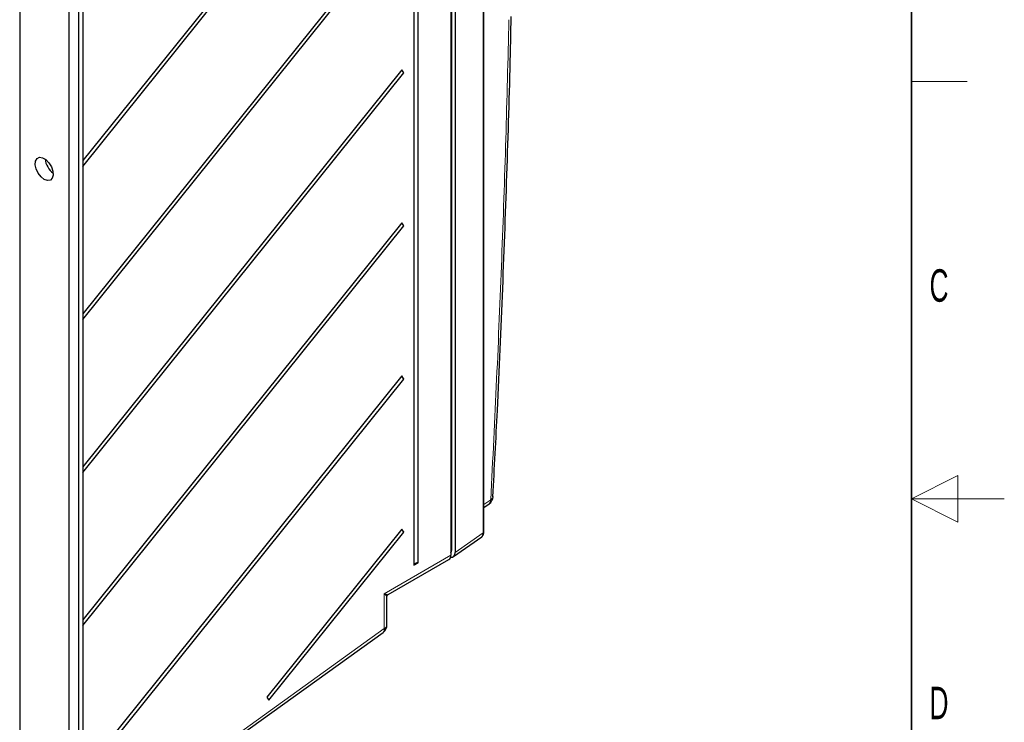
# Paper-space layout 'Blatt4' of a CAD drawing. Header units: millimetres. Extents: x 5 to 418, y 2 to 292.
# Tile 46 of 51: x 312 to 418, y 123 to 199. Entities that reach past the tile are written whole.
import ezdxf

# ---------------------------------------------------------------- set-up
doc = ezdxf.new("R2010")
doc.units = ezdxf.units.MM
doc.layers.add('SLD-0', color=7, linetype='Continuous')
doc.styles.add('SLDTEXTSTYLE0', font='TXT', dxfattribs={"width": 0.605})

psp = doc.layouts.new('Blatt4')

# ---------------------------------------------------------------- linework, layer by layer
at = {"color": 7, "linetype": 'Continuous', "lineweight": 18}
for p, q in [((361.81, 143.6), (361.81, 231.18)), ((361.88, 146.64), (362.61, 147.15)), ((358.79, 141.47), (361.81, 143.6)), ((358.3, 141.66), (358.41, 141.72)), ((351.13, 137.02), (358.3, 141.17)), ((351.13, 133.26), (351.13, 137.02)), ((330.03, 118.11), (351.13, 133.26))]:
    psp.add_line(p, q, dxfattribs=at)
at = {"color": 7, "linetype": 'Continuous', "lineweight": 25}
for p, q in [((361.88, 143.7), (361.88, 231.27)), ((358.41, 141.72), (358.41, 229.45)), ((358.3, 228.95), (358.3, 141.17)), ((358.79, 229.24), (358.79, 141.47)), ((354.31, 225.41), (354.31, 140.09)), ((354.77, 140.35), (354.77, 225.68)), ((350.27, 223.08), (318.62, 183.71)), ((318.62, 183.09), (350.5, 222.76)), ((318.17, 214.56), (318.17, 88)), ((318.62, 214.81), (318.62, 88.25)), ((317.11, 213.95), (317.11, 87.38)), ((311.81, 212.93), (311.81, 94.53)), ((353.02, 210), (318.62, 167.21)), ((318.62, 166.59), (353.25, 209.67)), ((353.02, 193.5), (318.62, 150.71)), ((353.25, 193.17), (353.02, 193.5)), ((318.62, 150.09), (353.25, 193.17)), ((353.02, 177), (318.62, 134.21)), ((318.62, 133.59), (353.25, 176.67)), ((353.25, 176.67), (353.02, 177)), ((353.02, 160.5), (318.62, 117.71)), ((353.25, 160.17), (353.02, 160.5)), ((318.62, 117.09), (353.25, 160.17)), ((361.88, 146.33), (362.44, 146.72)), ((362.86, 147.48), (362.86, 147.49)), ((353.02, 144), (338.45, 125.88)), ((338.68, 125.55), (353.25, 143.67)), ((353.25, 143.67), (353.02, 144)), ((358.61, 141.03), (361.64, 143.16)), ((358.3, 141.48), (358.3, 141.49)), ((351.54, 136.93), (358.1, 140.71)), ((354.31, 140.09), (354.77, 140.35)), ((351.42, 133.66), (351.42, 136.71)), ((329.91, 117.7), (351, 132.85)), ((338.45, 125.88), (338.68, 125.55))]:
    psp.add_line(p, q, dxfattribs=at)
at = {"color": 7, "linetype": 'Continuous', "lineweight": 25, "flags": 128}
psp.add_lwpolyline([(314.46, 181.69), (314.11, 181.97), (313.81, 182.36), (313.59, 182.82), (313.49, 183.27), (313.53, 183.66), (313.69, 183.94), (313.95, 184.07), (314.28, 184.02), (314.64, 183.82), (314.97, 183.48), (315.24, 183.04), (315.4, 182.58), (315.43, 182.15), (315.33, 181.81), (315.12, 181.61), (314.81, 181.57), (314.46, 181.69)], dxfattribs=at)
at = {"color": 7, "linetype": 'Continuous', "lineweight": 25}
for centre, radius, start, end in [((353.53, 193.64), 0.539, 195.7913, 238.8562), ((316.71, 184.11), 2.17, 186.173, 233.8215), ((353.53, 177.14), 0.539, 195.7931, 238.8545), ((353.53, 160.64), 0.539, 195.7918, 238.8557), ((361.86, 147.54), 1, 305.1842, 356.9345), ((353.53, 144.14), 0.539, 195.7916, 238.856), ((358.17, 141.69), 0.247, 303.9647, 6.3974), ((354.72, 139.91), 0.446, 83.4696, 156.5251), ((357.83, 141.1), 0.474, 303.6439, 7.6679), ((350.42, 133.66), 1, 305.6826, 0)]:
    psp.add_arc(centre, radius, start, end, dxfattribs=at)
at = {"color": 7, "linetype": 'Continuous', "lineweight": 18}
for centre, radius, start, end in [((362.13, 147.09), 0.476, 309.7526, 7.904), ((362.43, 147.55), 0.436, 293.603, 349.6568), ((361.76, 143.71), 0.12, 297.4707, 355.2879), ((350.72, 133.16), 0.415, 312.363, 13.5638), ((350.92, 133.71), 0.503, 294.3753, 354.3047)]:
    psp.add_arc(centre, radius, start, end, dxfattribs=at)
at = {"color": 7, "linetype": 'Continuous', "lineweight": 25}
for centre, major_axis, ratio, start_param, end_param in [((361.1, 144.01), (-0.52, 0.856), 0.576395, 3.180808, 3.912696), ((358.08, 141.88), (-0.501, 0.868), 0.575802, 2.641984, 3.925702), ((350.42, 137.43), (1.13, -0.5), 0.094385, 5.428755, 6.223709)]:
    psp.add_ellipse(centre, major_axis=major_axis, ratio=ratio, start_param=start_param, end_param=end_param, dxfattribs=at)
at = {"color": 7, "linetype": 'Continuous', "lineweight": 18}
psp.add_ellipse((350.42, 137.43), major_axis=(0.998, -0.73), ratio=0.094522, start_param=0.065971, end_param=0.854452, dxfattribs=at)
psp.add_open_spline([(362.61, 147.15), (362.83, 151.5), (363.27, 160.19), (363.81, 173.15), (364.26, 186.07), (364.47, 194.62), (364.57, 198.9)], degree=3, knots=[0, 0, 0, 0, 0.249937, 0.4999, 0.749937, 1, 1, 1, 1], dxfattribs=at)
at = {"color": 7, "linetype": 'Continuous', "lineweight": 25}
for points, knots in [([(362.84, 147.48), (363.01, 150.58), (363.41, 158.09), (363.92, 169.94), (364.4, 183.02), (364.69, 192.79), (364.8, 198.18), (364.82, 199.26)], [0, 0, 0, 0, 0.1783499, 0.4312432, 0.6840919, 0.9368577, 1, 1, 1, 1]), ([(361.66, 143.19), (361.7, 143.23), (361.8, 143.32), (361.87, 143.51), (361.87, 143.64), (361.88, 143.7)], [0, 0, 0, 0, 0.314643, 0.724585, 1, 1, 1, 1]), ([(351.42, 136.72), (351.42, 136.73), (351.42, 136.77), (351.45, 136.84), (351.49, 136.89), (351.52, 136.91), (351.53, 136.92)], [0, 0, 0, 0, 0.120286, 0.500741, 0.900732, 1, 1, 1, 1])]:
    psp.add_open_spline(points, degree=3, knots=knots, dxfattribs=at)
at = {"layer": 'SLD-0', "lineweight": 35}
psp.add_line((408, 12), (408, 282.5), dxfattribs=at)
at = {"layer": 'SLD-0', "lineweight": 18}
for p, q in [((408, 192.25), (414, 192.25)), ((413, 149.75), (408, 147.25)), ((413, 144.75), (413, 149.75)), ((418, 147.25), (408, 147.25)), ((408, 147.25), (413, 144.75))]:
    psp.add_line(p, q, dxfattribs=at)

# ---------------------------------------------------------------- texts
at = {"layer": 'SLD-0', "char_height": 3.5, "attachment_point": 2, "style": 'SLDTEXTSTYLE0'}
for s, insert in [('C', (410.96, 172)), ('D', (410.96, 127))]:
    psp.add_mtext(s, dxfattribs=dict(at, insert=insert))

doc.saveas('drawing.dxf')
